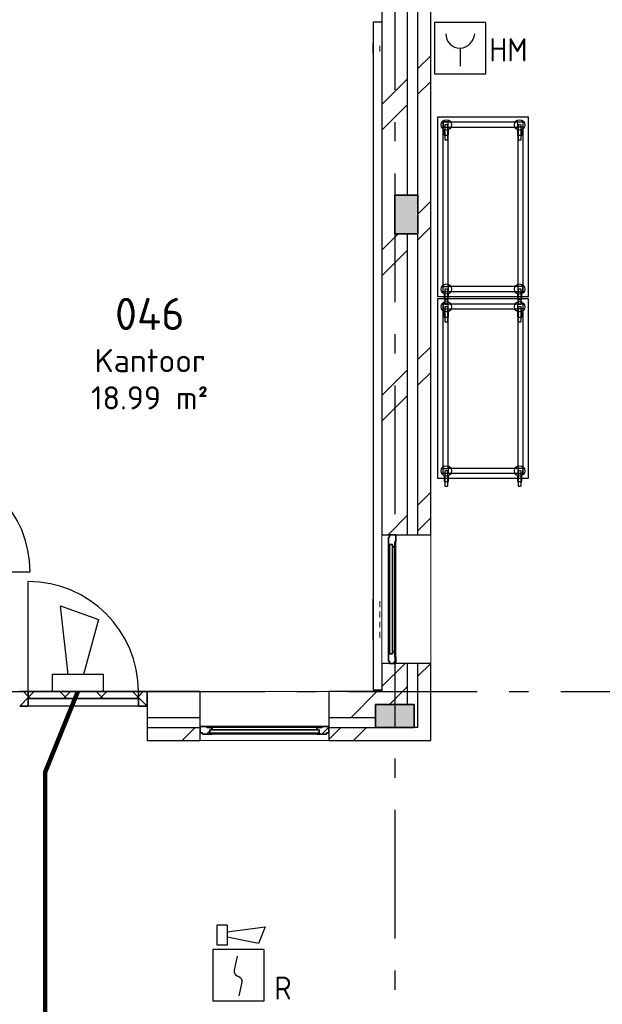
# Model space of a CAD drawing. Header units: millimetres. Extents: x -285236 to 84130, y -470 to 79511.
# Tile 158 of 192: x -287 to 4241, y 56651 to 64309. Entities that reach past the tile are written whole.
import ezdxf
from ezdxf.enums import TextEntityAlignment as Align

# ---------------------------------------------------------------- set-up
doc = ezdxf.new("R2010")
doc.units = ezdxf.units.MM
doc.linetypes.add('NLRS_stramien', pattern=[1650, 1000, -250, 150, -250])
doc.layers.add('EL6511--', color=3, linetype='Continuous')
doc.layers.add('XREF', color=254, linetype='Continuous')
doc.styles.add('ISOCPEUR_1', font='isocpeur.ttf', dxfattribs={"height": 250})
doc.styles.add('ISOCPEUR_3', font='isocpeur.ttf', dxfattribs={"height": 180})
doc.styles.add('STABICAD-018', font='ISOCP.SHX', dxfattribs={"height": 180})
pattern_1 = [(45, (-29374, 17038.6), (-565.685, 565.685), []), (45, (-29174, 17038.6), (-565.685, 565.685), [])]
pattern_2 = [(45, (-29773.96, 17038.63), (-141.42136, 141.42136), []), (135, (-29773.96, 17038.63), (-141.42136, -141.42136), [])]

# ---------------------------------------------------------------- blocks, each defined once
blk = doc.blocks.new('VB655IS2')
at = {"color": 0, "linetype": 'Continuous'}
blk.add_lwpolyline([(-1.667, 2.333), (-1.667, 3.909), (-0.89, 3.909), (-0.89, 2.333)], close=True, dxfattribs=at)
blk.add_lwpolyline([(-0.89, 3.371), (2.061, 3.756), (1.543, 2.449), (-0.89, 2.948)], dxfattribs=at)
blk = doc.blocks.new('*U137')
at = {"color": 0, "linetype": 'Continuous'}
for p, q in [((-2, 2), (-2, -2)), ((2, 2), (-2, 2)), ((2, -2), (2, 2)), ((-2, -2), (2, -2))]:
    blk.add_line(p, q, dxfattribs=at)
blk.add_lwpolyline([(-0.115, 1.468), (-0.337, 0.383, 0.399092), (-0.043, -0.089, -0.403068), (0.246, -0.559), (0.017, -1.602)], format="xyb", dxfattribs=at)
at = {"color": 0, "linetype": 'Continuous', "lineweight": 100}
blk.add_blockref('VB655IS2', (0, 0), dxfattribs=at)
at = {"color": 0, "linetype": 'Continuous', "style": 'STABICAD-018'}
for tag, p in [('CODING1', (-1.221, 12.191)), ('CODING2', (-0.947, 9.731)), ('ARTICLECODE', (0.777, 6.96)), ('FIREPROTECTION_PANEL', (0.777, 4.649)), ('FIREPROTECTION_ZONE', (0.049, 2.882)), ('FIREPROTECTION_HARDWARENUMBER', (5.423, -4.399))]:
    blk.add_attdef(tag, text='', height=1.8, dxfattribs=at).set_placement(p, align=Align.MIDDLE)
blk.add_attdef('TEXT1', (3.46, -3.379), '', height=1.8, dxfattribs=at)
blk = doc.blocks.new('VB653HAM')
at = {"color": 0, "linetype": 'Continuous'}
for p, q in [((-2, 5), (-2, 1)), ((2, 5), (-2, 5)), ((2, 1), (2, 5)), ((0, 3), (0, 1.593)), ((-2, 1), (2, 1))]:
    blk.add_line(p, q, dxfattribs=at)
for major_axis, ratio, start_param, end_param in [((-0.795, 0.795), 0.999959, 0.785419, 2.356174), ((0.819, 0.819), 0.942311, 3.956683, 5.468095)]:
    blk.add_ellipse((0, 4.124), major_axis=major_axis, ratio=ratio, start_param=start_param, end_param=end_param, dxfattribs=at)
at = {"color": 0, "linetype": 'Continuous', "style": 'STABICAD-018'}
for tag, p in [('CODING1', (-0.941, 16.073)), ('CODING2', (-0.667, 13.612)), ('ARTICLECODE', (0.806, 11.293)), ('FIREPROTECTION_PANEL', (0.806, 8.983)), ('FIREPROTECTION_ZONE', (0.329, 6.764)), ('FIREPROTECTION_HARDWARENUMBER', (8.604, 4.455))]:
    blk.add_attdef(tag, text='', height=1.8, dxfattribs=at).set_placement(p, align=Align.MIDDLE)
blk.add_attdef('TEXT1', (2.861, 0.017), '', height=1.8, dxfattribs=at)
blk = doc.blocks.new('VB654ASG')
at = {"color": 0, "linetype": 'Continuous'}
blk.add_lwpolyline([(-0.743, 2.333), (-1.333, 7.667), (1.619, 6.6), (0.438, 2.333)], dxfattribs=at)
blk.add_lwpolyline([(2, 1), (2, 2.333), (-2, 2.333), (-2, 1)], close=True, dxfattribs=at)
at = {"color": 0, "linetype": 'Continuous', "style": 'STABICAD-018'}
for tag, p in [('CODING1', (4.741, 13.372)), ('CODING2', (5.016, 10.912)), ('ARTICLECODE', (6.529, 8.71)), ('FIREPROTECTION_PANEL', (6.529, 6.4)), ('FIREPROTECTION_ZONE', (6.011, 4.064)), ('FIREPROTECTION_HARDWARENUMBER', (13.565, -0.707))]:
    blk.add_attdef(tag, text='', height=1.8, dxfattribs=at).set_placement(p, align=Align.MIDDLE)

msp = doc.modelspace()

# ---------------------------------------------------------------- hatches: boundary and pattern name
at = {"layer": 'XREF', "lineweight": 9}
h = msp.add_hatch(dxfattribs=at)
h.set_pattern_fill('FP_6', color=256, angle=45, style=0, pattern_type=2)
h.set_pattern_definition(pattern_1)
h.paths.add_polyline_path([(2727.8696, 58982.6047), (2727.8696, 59302.6047), (2527.8697, 59302.6047), (2527.8696, 58982.6047), (2627.8696, 58982.6047)])
h.paths.add_polyline_path([(2727.8696, 60302.6047), (2727.8696, 62642.6047), (2627.8696, 62642.6047), (2627.8696, 62942.6047), (2727.8696, 62942.6047), (2727.8696, 66032.6047), (2627.8696, 66032.6047), (2627.8696, 66332.6047), (2727.8696, 66332.6047), (2727.8696, 69702.6047), (2527.8696, 69702.6047), (2527.8696, 60302.6047)])
h = msp.add_hatch(dxfattribs=at)
h.set_pattern_fill('FP_6', color=256, angle=45, style=0, pattern_type=2)
h.set_pattern_definition(pattern_1)
h.paths.add_polyline_path([(2907.8696, 58702.6047), (2907.8696, 59302.6047), (2807.8696, 59302.6047), (2807.8696, 58702.6047)])
h.paths.add_polyline_path([(2807.8696, 60302.6047), (2907.8696, 60302.6047), (2907.8696, 69702.6047), (2807.8696, 69702.6047), (2807.8696, 60547.0246)])
at = {"layer": 'XREF'}
for points in [[(2627.8696, 62785.4047), (2627.8696, 62642.6047), (2807.8696, 62642.6047), (2807.8696, 62942.6047), (2627.8696, 62942.6047), (2627.8696, 62792.6047)], [(2777.8696, 58802.6047), (2777.8696, 58982.6047), (2477.8696, 58982.6047), (2477.8696, 58802.6047)]]:
    msp.add_hatch(color=256, dxfattribs=at).paths.add_polyline_path(points)
at = {"layer": 'XREF', "lineweight": 9}
h = msp.add_hatch(dxfattribs=at)
h.set_pattern_fill('FP_287', color=256, angle=90, style=0, pattern_type=2)
h.set_pattern_definition([(45, (-29773.96, 17038.6), (-449.013, 449.013), []), (45, (-29615.2, 17038.6), (2e-12, 898.0256), []), (45, (-29932.7, 17038.6), (2e-12, 898.0256), [])])
h.paths.add_polyline_path([(2586.945, 59302.6047), (2636.9451, 59302.6047), (2636.9451, 59353.6047), (2627.8695, 59353.6047), (2627.8695, 59396.0409), (2609.7679, 59396.0409), (2609.6696, 59377.0409), (2585.6696, 59377.0409), (2585.6696, 59396.0464), (2577.8696, 59396.0464), (2577.8696, 59320.0464), (2586.945, 59320.0464)])
h.paths.add_polyline_path([(2585.6696, 60209.163), (2585.7679, 60228.1685), (2609.7679, 60228.0658), (2609.7679, 60209.1685), (2627.8695, 60209.1685), (2627.8695, 60251.6047), (2636.9451, 60251.6047), (2636.9451, 60302.6047), (2586.945, 60302.6047), (2586.945, 60285.163), (2577.8696, 60285.163), (2577.8696, 60209.163)])
h = msp.add_hatch(dxfattribs=at)
h.set_pattern_fill('FP_6', color=256, angle=45, style=0, pattern_type=2)
h.set_pattern_definition(pattern_1)
h.paths.add_polyline_path([(1115.3696, 58882.6047), (1115.3696, 59082.6047), (702.8696, 59082.6047), (702.8696, 58882.6047)])
h.paths.add_polyline_path([(2477.8696, 58882.6047), (2477.8696, 58982.6047), (2527.8696, 58982.6047), (2527.8696, 59082.6047), (2115.3696, 59082.6047), (2115.3696, 58882.6047), (2383.0028, 58882.6047)])
h.paths.add_polyline_path([(-956.8949, 58882.6047), (-287.1304, 58882.6047), (-287.1304, 59082.6047), (-1042.1304, 59082.6047), (-1042.1304, 58882.6047), (-957.5806, 58882.6047)])
h = msp.add_hatch(dxfattribs=at)
h.set_pattern_fill('FP_178', color=256, angle=180, style=0, pattern_type=2)
h.set_pattern_definition(pattern_2)
h.paths.add_polyline_path([(-287.1304, 58968.6047), (-220.1304, 58968.6047), (-220.1304, 59082.6047), (-287.1304, 59082.6047), (-287.1304, 59028.6047)])
h.paths.add_polyline_path([(635.8696, 58968.6047), (702.8696, 58968.6047), (702.8696, 59082.6047), (635.8696, 59082.6047), (635.8696, 59028.6047)])
h = msp.add_hatch(dxfattribs=at)
h.set_pattern_fill('FP_178', color=256, angle=180, style=0, pattern_type=2)
h.set_pattern_definition(pattern_2)
h.paths.add_polyline_path([(-121.9205, 59028.6047), (635.8696, 59028.6047), (635.8696, 59082.6047), (-220.1304, 59082.6047), (-220.1304, 59028.6047)])
h = msp.add_hatch(dxfattribs=at)
h.set_pattern_fill('FP_288', color=256, angle=180, style=0, pattern_type=2)
h.set_pattern_definition([(45, (-29773.96, 17038.6), (-449.013, 449.013), []), (45, (-29615.2, 17038.6), (5e-14, 898.0256), []), (45, (-29932.7, 17038.6), (5e-14, 898.0256), [])])
h.paths.add_polyline_path([(2097.928, 58752.6047), (2097.928, 58761.68), (2115.3696, 58761.68), (2115.3696, 58811.6801), (2064.3696, 58811.6801), (2064.3696, 58802.6045), (2021.9335, 58802.6045), (2021.9335, 58784.5029), (2040.9335, 58784.4046), (2040.8609, 58760.4046), (2021.928, 58760.4046), (2021.928, 58752.6047), (2064.3696, 58752.6047)])
h.paths.add_polyline_path([(1189.8784, 58752.6047), (1208.8113, 58752.6047), (1208.8113, 58760.4046), (1189.8058, 58760.4046), (1189.9085, 58784.5029), (1208.8058, 58784.5029), (1208.8058, 58802.6045), (1166.3696, 58802.6045), (1166.3696, 58811.6801), (1115.3696, 58811.6801), (1115.3696, 58761.68), (1132.8113, 58761.68), (1132.8113, 58752.6047), (1189.8058, 58752.6047)])
h = msp.add_hatch(dxfattribs=at)
h.set_pattern_fill('FP_6', color=256, angle=45, style=0, pattern_type=2)
h.set_pattern_definition(pattern_1)
h.paths.add_polyline_path([(2727.8696, 58702.6047), (2807.8696, 58702.6047), (2807.8696, 58802.6047), (2115.3703, 58802.6045), (2115.3696, 58702.6047), (2693.5839, 58702.6047)])
h.paths.add_polyline_path([(1115.3696, 58702.6047), (1115.369, 58802.6045), (702.8696, 58802.6045), (702.8696, 58702.6047)])
h.paths.add_polyline_path([(-1086.8799, 58702.6047), (-1072.0275, 58702.6047), (-1054.0017, 58716.4363), (-1015.7142, 58732.2955), (-974.6267, 58737.7048), (-933.5392, 58732.2955), (-914.6267, 58724.4617), (-895.2517, 58732.3564), (-854.6267, 58737.7048), (-813.5392, 58732.2955), (-794.6267, 58724.4617), (-775.2517, 58732.3564), (-734.6267, 58737.7048), (-693.5392, 58732.2955), (-674.6267, 58724.4617), (-655.2517, 58732.3564), (-614.6267, 58737.7048), (-573.5392, 58732.2955), (-535.2517, 58716.4363), (-517.2259, 58702.6047), (-287.1304, 58702.6047), (-287.1304, 58802.6047), (-1115.8146, 58802.6047), (-1131.4466, 58743.203), (-1123.5397, 58739.6089), (-1142.1304, 58702.6047), (-1087.3943, 58702.6047)])
h.paths.add_polyline_path([(-1142.1304, 58748.0592), (-1142.1304, 58802.6047), (-1260.5356, 58801.8798), (-1242.1304, 58793.5138)])

# ---------------------------------------------------------------- linework, layer by layer
at = {"layer": 'EL6511--', "linetype": 'Continuous', "lineweight": 100}
msp.add_lwpolyline([(164.4527, 59082.6047), (-88.4686, 58456.0501), (-88.4686, 49877.2144), (-4118.0153, 49877.2144), (-4118.0153, 39495.4662), (-16296.743, 39495.4662), (-16296.743, 20675.4285), (-16572.1304, 20675.4285)], dxfattribs=at)
at = {"layer": 'XREF', "linetype": 'NLRS_stramien'}
for p, q in [((2627.8696, 77962.7572), (2627.8696, 8370.0218)), ((-47232.6128, 59082.6047), (64223.889, 59082.6047))]:
    msp.add_line(p, q, dxfattribs=at)
at = {"layer": 'XREF'}
for p, q in [((2527.8696, 69782.6047), (2527.8696, 60302.6047)), ((2907.8696, 60302.6047), (2907.8696, 66602.6047)), ((2462.8697, 64293.1135), (2527.8696, 64293.1135)), ((2462.8697, 64123.5167), (2462.8697, 64293.1135)), ((2462.8697, 59803.5167), (2462.8697, 64043.5167)), ((2527.8696, 60302.6047), (2907.8696, 60302.6047)), ((2577.8696, 59396.0464), (2577.8696, 60209.163)), ((2585.6696, 59396.0464), (2585.6696, 60209.163)), ((2627.8695, 59396.0409), (2627.8695, 60209.1685)), ((2636.9451, 59353.6047), (2636.9451, 60251.6047)), ((-1042.1304, 60014.6047), (-206.1304, 60014.6047)), ((-220.1304, 59082.6047), (-220.1304, 59938.6047)), ((2462.8697, 59093.1135), (2462.8697, 59483.5167)), ((2527.8696, 59302.6047), (2527.8696, 59082.6047)), ((2907.8696, 59302.6047), (2527.8696, 59302.6047)), ((2907.8696, 58702.6047), (2907.8696, 59302.6047)), ((1115.3696, 59082.6047), (702.8696, 59082.6047)), ((702.8696, 59082.6047), (702.8696, 58702.6047)), ((1115.3696, 58811.6801), (1115.3696, 59082.6047)), ((2527.8696, 59082.6047), (2115.3696, 59082.6047)), ((2115.3696, 59082.6047), (2115.3696, 58811.6801)), ((2527.8696, 59093.1135), (2462.8697, 59093.1135)), ((635.8696, 58968.6047), (-220.1304, 58968.6047)), ((2064.3696, 58811.6801), (1166.3696, 58811.6801)), ((1115.3696, 58702.6047), (1115.3696, 58761.68)), ((2021.9335, 58802.6045), (1208.8058, 58802.6045)), ((2021.928, 58760.4046), (1208.8113, 58760.4046)), ((2021.928, 58752.6047), (1208.8113, 58752.6047)), ((2115.3696, 58761.68), (2115.3696, 58702.6047)), ((702.8696, 58702.6047), (1115.3696, 58702.6047)), ((2115.3696, 58702.6047), (2907.8696, 58702.6047))]:
    msp.add_line(p, q, dxfattribs=at)
at = {"layer": 'XREF', "lineweight": 25}
for p, q in [((2727.8696, 62942.6047), (2727.8696, 66032.6047)), ((2807.8696, 62942.6047), (2807.8696, 66032.6047)), ((2727.8696, 60302.6047), (2727.8696, 62642.6047)), ((2807.8696, 60302.6047), (2807.8696, 62642.6047)), ((2727.8696, 58982.6047), (2727.8696, 59302.6047)), ((2807.8696, 58802.6047), (2807.8696, 59302.6047)), ((702.8696, 58882.6047), (1115.3696, 58882.6047)), ((2115.3696, 58882.6047), (2477.8696, 58882.6047)), ((702.8696, 58802.6047), (1115.3696, 58802.6047)), ((2115.3696, 58802.6047), (2477.8696, 58802.6047)), ((2807.8696, 58802.6047), (2777.8696, 58802.6047))]:
    msp.add_line(p, q, dxfattribs=at)
at = {"layer": 'XREF', "lineweight": 9}
for p, q in [((2457.8697, 64043.5167), (2457.8697, 64123.5167)), ((2457.8697, 64123.5167), (2462.8697, 64123.5167)), ((2462.8697, 64123.5167), (2462.8697, 64043.5167)), ((2512.8697, 64060.5439), (2512.8697, 64106.4896)), ((2462.8697, 64043.5167), (2457.8697, 64043.5167)), ((2457.8697, 59723.5167), (2457.8697, 59803.5167)), ((2457.8697, 59803.5167), (2462.8697, 59803.5167)), ((2462.8697, 59803.5167), (2462.8697, 59723.5167)), ((2512.8697, 59740.5439), (2512.8697, 59786.4896)), ((2462.8697, 59723.5167), (2457.8697, 59723.5167)), ((2457.8697, 59643.5167), (2457.8697, 59723.5167)), ((2457.8697, 59723.5167), (2462.8697, 59723.5167)), ((2462.8697, 59723.5167), (2462.8697, 59643.5167)), ((2512.8697, 59660.5439), (2512.8697, 59706.4896)), ((2462.8697, 59643.5167), (2457.8697, 59643.5167)), ((2457.8697, 59563.5167), (2457.8697, 59643.5167)), ((2457.8697, 59643.5167), (2462.8697, 59643.5167)), ((2462.8697, 59643.5167), (2462.8697, 59563.5167)), ((2512.8697, 59580.5439), (2512.8697, 59626.4896)), ((2462.8697, 59563.5167), (2457.8697, 59563.5167)), ((2457.8697, 59483.5167), (2457.8697, 59563.5167)), ((2457.8697, 59563.5167), (2462.8697, 59563.5167)), ((2462.8697, 59563.5167), (2462.8697, 59483.5167)), ((2512.8697, 59500.5439), (2512.8697, 59546.4896)), ((2462.8697, 59483.5167), (2457.8697, 59483.5167))]:
    msp.add_line(p, q, dxfattribs=at)
at = {"layer": 'XREF', "linetype": 'Continuous'}
for p, q in [((3016.663, 63486.3156), (3016.663, 63376.9316)), ((3036.663, 63490.3156), (3020.663, 63490.3156)), ((3040.663, 63376.9316), (3040.663, 63486.3156)), ((3586.1694, 63486.3156), (3586.1694, 63376.9316)), ((3606.1694, 63490.3156), (3590.1694, 63490.3156)), ((3610.1694, 63376.9316), (3610.1694, 63486.3156)), ((3020.663, 63372.9316), (3036.663, 63372.9316)), ((3590.1694, 63372.9316), (3606.1694, 63372.9316)), ((3016.663, 62208.9807), (3016.663, 62099.5966)), ((3036.663, 62212.9807), (3020.663, 62212.9807)), ((3040.663, 62099.5966), (3040.663, 62208.9807)), ((3586.1694, 62208.9807), (3586.1694, 62099.5966)), ((3606.1694, 62212.9807), (3590.1694, 62212.9807)), ((3610.1694, 62099.5966), (3610.1694, 62208.9807)), ((3016.663, 62072.339), (3016.663, 61962.955)), ((3020.663, 62095.5966), (3036.663, 62095.5966)), ((3036.663, 62076.339), (3020.663, 62076.339)), ((3040.663, 61962.955), (3040.663, 62072.339)), ((3586.1694, 62072.339), (3586.1694, 61962.955)), ((3590.1694, 62095.5966), (3606.1694, 62095.5966)), ((3606.1694, 62076.339), (3590.1694, 62076.339)), ((3610.1694, 61962.955), (3610.1694, 62072.339)), ((3020.663, 61958.955), (3036.663, 61958.955)), ((3590.1694, 61958.955), (3606.1694, 61958.955)), ((3016.663, 60795.0041), (3016.663, 60685.6201)), ((3036.663, 60799.0041), (3020.663, 60799.0041)), ((3040.663, 60685.6201), (3040.663, 60795.0041)), ((3586.1694, 60795.0041), (3586.1694, 60685.6201)), ((3606.1694, 60799.0041), (3590.1694, 60799.0041)), ((3610.1694, 60685.6201), (3610.1694, 60795.0041)), ((3020.663, 60681.6201), (3036.663, 60681.6201)), ((3590.1694, 60681.6201), (3606.1694, 60681.6201))]:
    msp.add_line(p, q, dxfattribs=at)
at = {"layer": 'XREF', "lineweight": 35}
for p, q in [((2627.8696, 62942.6047), (2627.8696, 62642.6047)), ((2807.8696, 62942.6047), (2627.8696, 62942.6047)), ((2807.8696, 62642.6047), (2807.8696, 62942.6047)), ((2627.8696, 62642.6047), (2807.8696, 62642.6047)), ((2586.945, 60285.163), (2577.8696, 60285.163)), ((2577.8696, 60285.163), (2577.8696, 60209.163)), ((2636.9451, 60302.6047), (2586.945, 60302.6047)), ((2586.945, 60302.6047), (2586.945, 60285.163)), ((2636.9451, 60251.6047), (2636.9451, 60302.6047)), ((2577.8696, 60209.163), (2585.6696, 60209.163)), ((2585.6696, 60209.163), (2585.6696, 60228.1685)), ((2585.6696, 60228.1685), (2609.6696, 60228.1685)), ((2585.7679, 60228.0959), (2585.7679, 59377.1135)), ((2609.7679, 60228.0959), (2585.7679, 60228.0959)), ((2609.6696, 60228.1685), (2609.6696, 60209.1685)), ((2609.6696, 60209.1685), (2627.8695, 60209.1685)), ((2609.7679, 59377.1135), (2609.7679, 60228.0959)), ((2627.8695, 60209.1685), (2627.8695, 60251.6047)), ((2627.8695, 60251.6047), (2636.9451, 60251.6047)), ((2585.6696, 59396.0464), (2577.8696, 59396.0464)), ((2577.8696, 59396.0464), (2577.8696, 59320.0464)), ((2585.6696, 59377.0409), (2585.6696, 59396.0464)), ((2609.6696, 59377.0409), (2585.6696, 59377.0409)), ((2585.7679, 59377.1135), (2609.7679, 59377.1135)), ((2627.8695, 59396.0409), (2609.6696, 59396.0409)), ((2609.6696, 59396.0409), (2609.6696, 59377.0409)), ((2627.8695, 59353.6047), (2627.8695, 59396.0409)), ((2636.9451, 59353.6047), (2627.8695, 59353.6047)), ((2636.9451, 59302.6047), (2636.9451, 59353.6047)), ((2577.8696, 59320.0464), (2586.945, 59320.0464)), ((2586.945, 59320.0464), (2586.945, 59302.6047)), ((2586.945, 59302.6047), (2636.9451, 59302.6047)), ((-287.1304, 59082.6047), (-220.1304, 59082.6047)), ((-220.1304, 59082.6047), (-220.1304, 58968.6047)), ((-220.1304, 59028.6047), (-220.1304, 59082.6047)), ((-220.1304, 59082.6047), (635.8696, 59082.6047)), ((635.8696, 59082.6047), (702.8696, 59082.6047)), ((635.8696, 58968.6047), (635.8696, 59082.6047)), ((635.8696, 59082.6047), (635.8696, 59028.6047)), ((702.8696, 59082.6047), (702.8696, 58968.6047)), ((-220.1304, 58968.6047), (-287.1304, 58968.6047)), ((635.8696, 59028.6047), (-220.1304, 59028.6047)), ((702.8696, 58968.6047), (635.8696, 58968.6047)), ((2777.8696, 58982.6047), (2477.8696, 58982.6047)), ((2477.8696, 58982.6047), (2477.8696, 58802.6047)), ((2777.8696, 58802.6047), (2777.8696, 58982.6047)), ((1115.3696, 58811.6801), (1115.3696, 58761.68)), ((1166.3696, 58811.6801), (1115.3696, 58811.6801)), ((1166.3696, 58802.6045), (1166.3696, 58811.6801)), ((2115.3696, 58811.6801), (2064.3696, 58811.6801)), ((2064.3696, 58811.6801), (2064.3696, 58802.6045)), ((2115.3696, 58761.68), (2115.3696, 58811.6801)), ((1115.3696, 58761.68), (1132.8113, 58761.68)), ((1132.8113, 58761.68), (1132.8113, 58752.6047)), ((1132.8113, 58752.6047), (1208.8113, 58752.6047)), ((1208.8058, 58802.6045), (1166.3696, 58802.6045)), ((1189.8058, 58760.4046), (1189.8058, 58784.4046)), ((1189.8058, 58784.4046), (1208.8058, 58784.4046)), ((1208.8113, 58760.4046), (1189.8058, 58760.4046)), ((2040.8609, 58784.5029), (1189.8784, 58784.5029)), ((1189.8784, 58784.5029), (1189.8784, 58760.5029)), ((1189.8784, 58760.5029), (2040.8609, 58760.5029)), ((1208.8058, 58784.4046), (1208.8058, 58802.6045)), ((1208.8113, 58752.6047), (1208.8113, 58760.4046)), ((2040.9335, 58760.4046), (2021.928, 58760.4046)), ((2021.928, 58760.4046), (2021.928, 58752.6047)), ((2021.928, 58752.6047), (2097.928, 58752.6047)), ((2064.3696, 58802.6045), (2021.9335, 58802.6045)), ((2021.9335, 58802.6045), (2021.9335, 58784.4046)), ((2021.9335, 58784.4046), (2040.9335, 58784.4046)), ((2040.8609, 58760.5029), (2040.8609, 58784.5029)), ((2040.9335, 58784.4046), (2040.9335, 58760.4046)), ((2097.928, 58752.6047), (2097.928, 58761.68)), ((2097.928, 58761.68), (2115.3696, 58761.68)), ((2477.8696, 58802.6047), (2777.8696, 58802.6047))]:
    msp.add_line(p, q, dxfattribs=at)
at = {"layer": 'XREF', "lineweight": 13}
for p, q in [((2527.8696, 59302.6047), (2527.8696, 60302.6047)), ((2907.8696, 60302.6047), (2907.8696, 59302.6047)), ((1115.3696, 59082.6047), (2115.3696, 59082.6047)), ((2115.3696, 58702.6047), (1115.3696, 58702.6047))]:
    msp.add_line(p, q, dxfattribs=at)
at = {"layer": 'XREF', "flags": 128}
for points in [[(2963.5199, 62152.9807), (2963.5199, 63553.0083), (3663.9531, 63553.0083), (3663.9531, 62152.9807)], [(2963.5199, 60739.0041), (2963.5199, 62139.0317), (3663.9531, 62139.0317), (3663.9531, 60739.0041)]]:
    msp.add_lwpolyline(points, close=True, dxfattribs=at)
at = {"layer": 'XREF', "linetype": 'Continuous', "flags": 128}
for points in [[(3003.5199, 62192.9807), (3003.5199, 63513.0083), (3623.9531, 63513.0083), (3623.9531, 62192.9807)], [(3043.5199, 63473.0083), (3043.5199, 63513.0083), (3003.5199, 63513.0083), (3003.5199, 63473.0083)], [(3583.9531, 63473.0083), (3583.9531, 63513.0083), (3623.9531, 63513.0083), (3623.9531, 63473.0083)], [(3043.5199, 62232.9807), (3043.5199, 63473.0083), (3583.9531, 63473.0083), (3583.9531, 62232.9807), (3043.5199, 62232.9807), (3043.5199, 62192.9807), (3003.5199, 62192.9807), (3003.5199, 62232.9807)], [(3623.9531, 62192.9807), (3623.9531, 62232.9807), (3583.9531, 62232.9807), (3583.9531, 62192.9807)], [(3003.5199, 60779.0041), (3003.5199, 62099.0317), (3623.9531, 62099.0317), (3623.9531, 60779.0041)], [(3043.5199, 62059.0317), (3043.5199, 62099.0317), (3003.5199, 62099.0317), (3003.5199, 62059.0317)], [(3043.5199, 60819.0041), (3043.5199, 62059.0317), (3583.9531, 62059.0317), (3583.9531, 60819.0041), (3043.5199, 60819.0041), (3043.5199, 60779.0041), (3003.5199, 60779.0041), (3003.5199, 60819.0041)], [(3583.9531, 62059.0317), (3583.9531, 62099.0317), (3623.9531, 62099.0317), (3623.9531, 62059.0317)], [(3623.9531, 60779.0041), (3623.9531, 60819.0041), (3583.9531, 60819.0041), (3583.9531, 60779.0041)]]:
    msp.add_lwpolyline(points, close=True, dxfattribs=at)
for points in [[(3012.479, 63453.4904), (3012.479, 63409.317), (3044.8469, 63409.317), (3044.8469, 63453.4904)], [(3581.9855, 63453.4904), (3581.9855, 63409.317), (3614.3534, 63409.317), (3614.3534, 63453.4904)], [(3012.479, 62176.1555), (3012.479, 62131.982), (3044.8469, 62131.982), (3044.8469, 62176.1555)], [(3581.9855, 62176.1555), (3581.9855, 62131.982), (3614.3534, 62131.982), (3614.3534, 62176.1555)], [(3012.479, 62039.5138), (3012.479, 61995.3404), (3044.8469, 61995.3404), (3044.8469, 62039.5138)], [(3581.9855, 62039.5138), (3581.9855, 61995.3404), (3614.3534, 61995.3404), (3614.3534, 62039.5138)], [(3012.479, 60762.1789), (3012.479, 60718.0055), (3044.8469, 60718.0055), (3044.8469, 60762.1789)], [(3581.9855, 60762.1789), (3581.9855, 60718.0055), (3614.3534, 60718.0055), (3614.3534, 60762.1789)]]:
    msp.add_lwpolyline(points, dxfattribs=at)
at = {"layer": 'XREF', "linetype": 'Continuous'}
for centre in [(3028.663, 63490.3156), (3598.1694, 63490.3156), (3028.663, 62212.9807), (3598.1694, 62212.9807), (3028.663, 62076.339), (3598.1694, 62076.339), (3028.663, 60799.0041), (3598.1694, 60799.0041)]:
    msp.add_circle(centre, 40.2246, dxfattribs=at)
for centre, start, end in [((3020.663, 63486.3156), 90, 180), ((3036.663, 63486.3156), 0, 90), ((3590.1694, 63486.3156), 90, 180), ((3606.1694, 63486.3156), 0, 90), ((3020.663, 63376.9316), 180, 270), ((3036.663, 63376.9316), 270, 0), ((3590.1694, 63376.9316), 180, 270), ((3606.1694, 63376.9316), 270, 0), ((3020.663, 62208.9807), 90, 180), ((3036.663, 62208.9807), 0, 90), ((3590.1694, 62208.9807), 90, 180), ((3606.1694, 62208.9807), 0, 90), ((3020.663, 62099.5966), 180, 270), ((3020.663, 62072.339), 90, 180), ((3036.663, 62099.5966), 270, 0), ((3036.663, 62072.339), 0, 90), ((3590.1694, 62099.5966), 180, 270), ((3590.1694, 62072.339), 90, 180), ((3606.1694, 62099.5966), 270, 0), ((3606.1694, 62072.339), 0, 90), ((3020.663, 61962.955), 180, 270), ((3036.663, 61962.955), 270, 0), ((3590.1694, 61962.955), 180, 270), ((3606.1694, 61962.955), 270, 0), ((3020.663, 60795.0041), 90, 180), ((3036.663, 60795.0041), 0, 90), ((3590.1694, 60795.0041), 90, 180), ((3606.1694, 60795.0041), 0, 90), ((3020.663, 60685.6201), 180, 270), ((3036.663, 60685.6201), 270, 0), ((3590.1694, 60685.6201), 180, 270), ((3606.1694, 60685.6201), 270, 0)]:
    msp.add_arc(centre, 4, start, end, dxfattribs=at)
at = {"layer": 'XREF'}
for centre, radius in [((-1042.1304, 60014.6047), 836), ((-220.1304, 59082.6047), 856)]:
    msp.add_arc(centre, radius, 0, 90, dxfattribs=at)

# ---------------------------------------------------------------- block references
at = {"layer": 'EL6511--', "linetype": 'Continuous', "lineweight": 100}
ref = msp.add_blockref('VB653HAM', (3136.458, 63786.9048), dxfattribs=dict(at, xscale=100, yscale=100, zscale=100))
ref.add_attrib('TEXT1', 'HM', dxfattribs={"layer": '0', "color": 1, "linetype": 'Continuous', "lineweight": 100, "height": 180, "style": 'STABICAD-018'}).set_placement((3660.0204, 63984.4787), align=Align.RIGHT)
at = {"layer": 'EL6511--', "linetype": 'Continuous', "lineweight": 100, "xscale": 100, "yscale": 100, "zscale": 100}
msp.add_blockref('VB654ASG', (164.4527, 58982.6047), dxfattribs=at)
at = {"layer": 'EL6511--', "linetype": 'Continuous', "lineweight": 100}
ref = msp.add_blockref('*U137', (1413.9432, 56877.8917), dxfattribs=dict(at, xscale=100, yscale=100, zscale=100))
ref.add_attrib('TEXT1', 'R', (1691.9432, 56687.8917), dxfattribs={"layer": '0', "color": 1, "linetype": 'Continuous', "lineweight": 100, "height": 180, "style": 'STABICAD-018'})

# ---------------------------------------------------------------- texts
at = {"layer": 'XREF', "attachment_point": 1}
for s, insert, char_height, width, style in [('046', (453.2989, 62145.1351), 250, 673.4175, 'ISOCPEUR_1'), ('Kantoor', (294.2989, 61747.1612), 180, 1058.2275, 'ISOCPEUR_3'), ('18.99 m²', (266.8779, 61457.5548), 180, 1106.32875, 'ISOCPEUR_3')]:
    msp.add_mtext(s, dxfattribs=dict(at, insert=insert, char_height=char_height, width=width, style=style))

doc.saveas('drawing.dxf')
